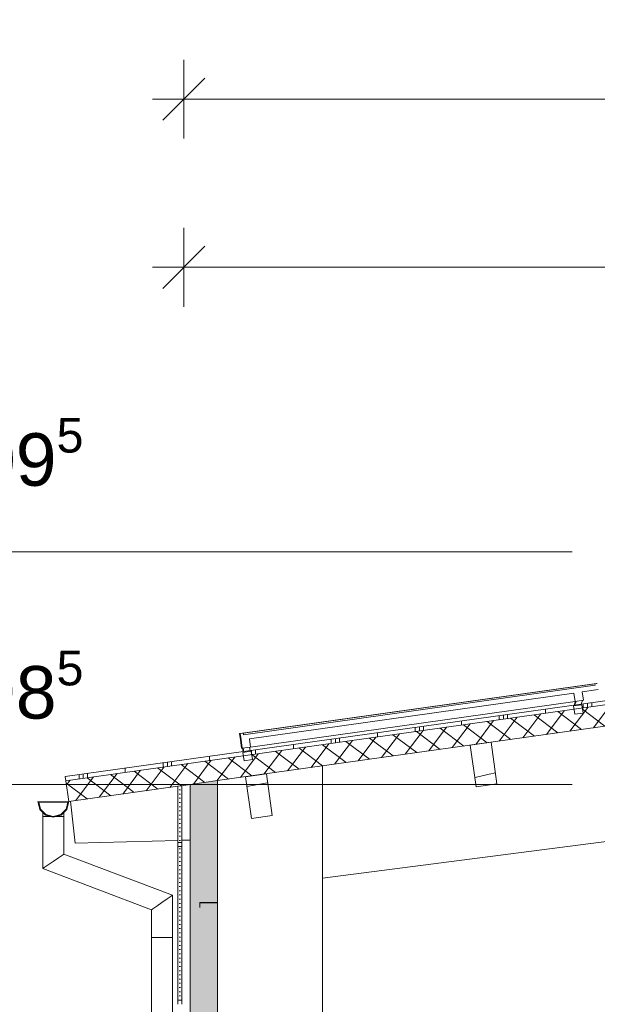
# Model space of a CAD drawing. Header units: metres. Extents: x -69 to 133, y -8 to 26.
# Tile 89 of 103: x 97.65 to 100.4, y 4.94 to 9.62. Entities that reach past the tile are written whole.
import ezdxf

# ---------------------------------------------------------------- set-up
doc = ezdxf.new("R2010")
doc.units = ezdxf.units.M
doc.header["$MEASUREMENT"] = 0
for name, color, linetype in [('10 Fassade', 7, 'Continuous'), ('10 Stütze', 7, 'Continuous'), ('10 Wand außen', 7, 'Continuous'), ('20 Träger', 7, 'Continuous'), ('30 Dachaufbau', 7, 'Continuous'), ('30 Dachentwässerung', 7, 'Continuous'), ('30 Dachkonstruktion massiv', 7, 'Continuous'), ('50 Sanitäreinrichtung', 7, 'Continuous'), ('70 PV-Anlage', 7, 'Continuous'), ('94 Genehmigungsplanung Bemaßung', 7, 'Continuous')]:
    doc.layers.add(name, color=color, linetype=linetype)
doc.styles.add('ERSTELLTER_STIL_2', font='arial.ttf')
doc.dimstyles.new('ERSTELLTER_STIL__1', dxfattribs={"dimtxt": 0.25, "dimasz": 0.19, "dimexe": 0.18, "dimexo": 0.1, "dimgap": 0, "dimtad": 1, "dimzin": 0, "dimdsep": 46, "dimtxsty": 'ERSTELLTER_STIL_2', "dimblk": 'ARROWHEAD_6', "dimblk1": 'ARROWHEAD_6', "dimblk2": 'ARROWHEAD_6', "dimcen": 0.09, "dimclrd": 7, "dimclre": 7, "dimclrt": 7, "dimazin": 0, "dimtfac": 1, "dimtdec": 4, "dimtmove": 0, "dimatfit": 3, "dimfxl": 1, "dimtolj": 1, "dimtzin": 0, "dimarcsym": 0})
doc.dimstyles.new('ERSTELLTER_STIL__2', dxfattribs={"dimtxt": 0.25, "dimasz": 0.19, "dimexe": 0.18, "dimexo": 0.1, "dimgap": 0, "dimtad": 1, "dimtih": 1, "dimtoh": 1, "dimzin": 0, "dimdsep": 46, "dimtxsty": 'ERSTELLTER_STIL_2', "dimblk": 'ARROWHEAD_6', "dimblk1": 'ARROWHEAD_6', "dimblk2": 'ARROWHEAD_6', "dimcen": 0.09, "dimclrd": 7, "dimclre": 7, "dimclrt": 7, "dimazin": 0, "dimtfac": 1, "dimtdec": 4, "dimtmove": 0, "dimatfit": 3, "dimfxl": 1, "dimtolj": 1, "dimtzin": 0, "dimarcsym": 0})
pattern_1 = [(0, (-33214.851021, 0), (0, 0.02), [0, -0.02])]

# ---------------------------------------------------------------- blocks, each defined once
blk = doc.blocks.new('*X61', base_point=(-33214.851, 0))
at = {"layer": '30 Dachkonstruktion massiv', "color": 98, "linetype": 'Continuous', "lineweight": 13, "true_color": 0x000100}
blk.add_line((98.8266, 5.9944), (98.7281, 5.9764), dxfattribs=at)
blk = doc.blocks.new('*X67', base_point=(-33214.851, 0))
at = {"layer": '30 Dachkonstruktion massiv', "color": 98, "linetype": 'Continuous', "lineweight": 13, "true_color": 0x000100}
for p, q in [((99.8347, 6.0239), (99.8127, 6.0191)), ((99.8804, 6.0341), (99.8347, 6.0239)), ((99.9107, 6.0408), (99.8804, 6.0341))]:
    blk.add_line(p, q, dxfattribs=at)
blk = doc.blocks.new('*D76', base_point=(-33214.851, 0))
at = {"layer": '94 Genehmigungsplanung Bemaßung', "color": 7, "linetype": 'Continuous', "lineweight": 13}
for p, q in [((98.4284, 9.0585), (98.4284, 9.4335)), ((114.2584, 9.0585), (114.2584, 9.4335)), ((98.5284, 9.346), (98.3284, 9.146)), ((114.1584, 9.146), (114.3584, 9.346)), ((98.2784, 9.246), (98.4284, 9.246)), ((98.4284, 9.246), (114.2584, 9.246)), ((114.2584, 9.246), (114.4084, 9.246))]:
    blk.add_line(p, q, dxfattribs=at)
at = {"layer": '94 Genehmigungsplanung Bemaßung', "color": 7, "lineweight": 13, "insert": (105.9144, 9.296), "char_height": 0.25, "attachment_point": 7, "style": 'ERSTELLTER_STIL_2'}
blk.add_mtext('\\A1;{\\pql;\\fArial|b0|i0|c0|p0;\\W1.000000;15,83}', dxfattribs=at)
blk = doc.blocks.new('ARROWHEAD_6')
at = {"color": 0, "linetype": 'Continuous', "lineweight": 0}
for p, q in [((-0.5, -0.5), (0.5, 0.5)), ((0, 0), (-1, 0))]:
    blk.add_line(p, q, dxfattribs=at)
blk = doc.blocks.new('*D77', base_point=(-33214.851, 0))
at = {"layer": '94 Genehmigungsplanung Bemaßung', "color": 7, "linetype": 'Continuous', "lineweight": 13}
for p, q in [((96.1454, 7.0931), (96.1454, 7.2431)), ((96.2454, 6.9931), (96.0454, 7.1931)), ((96.3329, 7.0931), (95.9579, 7.0931)), ((96.1454, 5.9856), (96.1454, 7.0931)), ((96.0454, 6.0856), (96.2454, 5.8856)), ((96.3329, 5.9856), (95.9579, 5.9856)), ((96.1454, 5.8356), (96.1454, 5.9856))]:
    blk.add_line(p, q, dxfattribs=at)
at = {"layer": '94 Genehmigungsplanung Bemaßung', "color": 7, "lineweight": 13, "insert": (96.0954, 6.2185), "char_height": 0.25, "attachment_point": 7, "rotation": 90, "style": 'ERSTELLTER_STIL_2'}
blk.add_mtext('\\A1;{\\pql;\\fArial|b0|i0|c0|p0;\\W1.000000;1,11}', dxfattribs=at)
blk = doc.blocks.new('*D78', base_point=(-33214.851, 0))
at = {"layer": '94 Genehmigungsplanung Bemaßung', "color": 7, "linetype": 'Continuous', "lineweight": 13}
for p, q in [((98.4284, 8.2585), (98.4284, 8.6335)), ((106.3384, 8.2585), (106.3384, 8.6335)), ((98.5284, 8.546), (98.3284, 8.346)), ((106.4384, 8.546), (106.2384, 8.346)), ((98.2784, 8.446), (98.4284, 8.446)), ((98.4284, 8.446), (106.3384, 8.446))]:
    blk.add_line(p, q, dxfattribs=at)
at = {"layer": '94 Genehmigungsplanung Bemaßung', "color": 7, "lineweight": 13, "insert": (102.0497, 8.496), "char_height": 0.25, "attachment_point": 7, "style": 'ERSTELLTER_STIL_2'}
blk.add_mtext('\\A1;{\\pql;\\fArial|b0|i0|c0|p0;\\W1.000000;7,91}', dxfattribs=at)

msp = doc.modelspace()

# ---------------------------------------------------------------- hatches: boundary and pattern name
at = {"layer": '10 Fassade', "linetype": 'Continuous', "lineweight": 0, "true_color": 0x000000}
h = msp.add_hatch(dxfattribs=at)
h.set_pattern_fill('Dachstein_0001', color=18, style=0, pattern_type=2)
h.set_pattern_definition(pattern_1)
h.paths.add_polyline_path([(98.4579, 2.63), (98.5884, 2.63), (98.5884, 3.023), (98.5044, 3.023), (98.5044, 3), (98.5034, 3), (98.5034, 3.024), (98.5884, 3.024), (98.5884, 3.623), (98.5044, 3.623), (98.5044, 3.6), (98.5034, 3.6), (98.5034, 3.624), (98.5884, 3.624), (98.5884, 4.223), (98.5044, 4.223), (98.5044, 4.2), (98.5034, 4.2), (98.5034, 4.224), (98.5884, 4.224), (98.5884, 4.823), (98.5044, 4.823), (98.5044, 4.8), (98.5034, 4.8), (98.5034, 4.824), (98.5884, 4.824), (98.5884, 5.423), (98.5044, 5.423), (98.5044, 5.4), (98.5034, 5.4), (98.5034, 5.424), (98.5884, 5.424), (98.5884, 6.004), (98.4579, 5.9856)])
h = msp.add_hatch(dxfattribs=at)
h.set_pattern_fill('Dachstein_0001', color=18, style=0, pattern_type=2)
h.set_pattern_definition(pattern_1)
h.paths.add_polyline_path([(98.4184, 5.71), (98.4184, 5.9801), (98.3984, 5.9773), (98.3984, 5.71)])
h = msp.add_hatch(dxfattribs=at)
h.set_pattern_fill('Dachstein_0001', color=18, style=0, pattern_type=2)
h.set_pattern_definition(pattern_1)
h.paths.add_polyline_path([(98.4184, 4.96), (98.4184, 5.69), (98.3984, 5.69), (98.3984, 4.96)])
at = {"layer": '30 Dachaufbau', "linetype": 'Continuous', "lineweight": 13, "true_color": 0x000100}
h = msp.add_hatch(dxfattribs=at)
h.set_pattern_fill('Metall__Zinkblech_0001', color=98, style=0, pattern_type=2)
h.set_pattern_definition([(90, (-33214.83102, 0), (-0.4, 0), []), (90, (-33214.85102, 0), (-0.4, 0), []), (90, (-33214.87102, 0), (-0.4, 0), []), (90, (-33214.65102, 1), (-0.2, 0), [])])
h.paths.add_polyline_path([(106.3384, 7.2143), (97.8635, 6.0233), (97.8663, 6.0035), (98.7111, 6.1222), (98.7088, 6.1386), (98.7484, 6.1442), (98.7507, 6.1278), (100.285, 6.3434), (100.2827, 6.3598), (100.3223, 6.3654), (100.3247, 6.349), (100.4144, 6.3616), (100.412, 6.378), (100.4517, 6.3836), (100.454, 6.3671), (101.9883, 6.5828), (101.986, 6.5992), (102.0256, 6.6048), (102.0279, 6.5883), (102.1176, 6.6009), (102.1153, 6.6174), (102.1549, 6.623), (102.1572, 6.6065), (103.6916, 6.8221), (103.6893, 6.8386), (103.7289, 6.8442), (103.7312, 6.8277), (106.3384, 7.1941)])
at = {"layer": '30 Dachaufbau', "linetype": 'Continuous', "lineweight": 18}
h = msp.add_hatch(dxfattribs=at)
h.set_pattern_fill('Dämmung__hart_1_0001', color=8, style=0, pattern_type=2)
h.set_pattern_definition([(53, (-33214.85102, 0), (-0.0638908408, 0.04814520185), []), (143, (-33214.85102, 0), (0.04814520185, 0.0638908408), [])])
h.paths.add_polyline_path([(98.7111, 6.1222), (97.8663, 6.0035), (97.8802, 5.9044), (106.3384, 7.0931), (106.3384, 7.1941), (103.7312, 6.8277), (103.7344, 6.8046), (103.6948, 6.799), (103.6916, 6.8221), (102.1572, 6.6065), (102.1605, 6.5833), (102.1209, 6.5778), (102.1176, 6.6009), (102.0279, 6.5883), (102.0312, 6.5652), (101.9916, 6.5596), (101.9883, 6.5828), (100.454, 6.3671), (100.4572, 6.344), (100.4176, 6.3384), (100.4144, 6.3616), (100.3247, 6.349), (100.3279, 6.3258), (100.2883, 6.3202), (100.285, 6.3434), (98.7507, 6.1278), (98.754, 6.1046), (98.7143, 6.099)])

# ---------------------------------------------------------------- linework, layer by layer
at = {"layer": '10 Fassade', "color": 7, "linetype": 'Continuous', "lineweight": 13}
for p, q in [((98.5884, 6.004), (98.5884, 5.424)), ((98.3984, 5.9773), (98.3984, 5.71)), ((98.4184, 5.9801), (98.4184, 5.71)), ((98.4579, 5.9856), (98.4579, 2.63)), ((98.4184, 5.71), (98.3984, 5.71)), ((98.3984, 5.69), (98.3984, 4.96)), ((98.4184, 5.69), (98.3984, 5.69)), ((98.4184, 5.69), (98.4184, 5.71)), ((98.4184, 5.69), (98.4184, 4.96)), ((98.5034, 5.424), (98.5034, 5.4)), ((98.5884, 5.424), (98.5034, 5.424)), ((98.5044, 5.4), (98.5034, 5.4)), ((98.5044, 5.423), (98.5044, 5.4)), ((98.5884, 5.423), (98.5044, 5.423)), ((98.5884, 5.423), (98.5884, 4.824)), ((98.4184, 4.96), (98.3984, 4.96)), ((98.4184, 4.94), (98.4184, 4.96))]:
    msp.add_line(p, q, dxfattribs=at)
at = {"layer": '10 Stütze', "color": 7, "linetype": 'Continuous', "lineweight": 13}
for p, q in [((99.0884, 3.1), (99.0884, 6.0742)), ((98.5884, 5.423), (98.5884, 5.424))]:
    msp.add_line(p, q, dxfattribs=at)
at = {"layer": '10 Wand außen', "color": 7, "linetype": 'Continuous', "lineweight": 13}
for p, q in [((96.3976, 7.0931), (100.2756, 7.0931)), ((96.3976, 5.9856), (100.2756, 5.9856))]:
    msp.add_line(p, q, dxfattribs=at)
at = {"layer": '20 Träger', "color": 7, "linetype": 'Continuous', "lineweight": 18}
for p, q in [((99.0884, 5.5396), (106.3384, 6.4774)), ((97.8884, 5.9056), (97.9107, 5.7062)), ((97.9107, 5.7062), (98.3984, 5.7197)), ((98.4184, 5.7203), (98.4579, 5.7214))]:
    msp.add_line(p, q, dxfattribs=at)
at = {"layer": '30 Dachaufbau', "color": 7, "linetype": 'Continuous', "lineweight": 13}
for p, q in [((106.3384, 7.2143), (97.8635, 6.0233)), ((106.3384, 7.1941), (97.8663, 6.0035)), ((106.3384, 7.0931), (98.5884, 6.004)), ((98.5884, 6.004), (98.4579, 5.9856)), ((98.3984, 5.9773), (97.8802, 5.9044)), ((98.4184, 5.9801), (98.3984, 5.9773)), ((98.4579, 5.9856), (98.4184, 5.9801))]:
    msp.add_line(p, q, dxfattribs=at)
at = {"layer": '30 Dachaufbau', "color": 7, "linetype": 'Continuous', "lineweight": 13, "flags": 128}
msp.add_lwpolyline([(97.8635, 6.0233), (97.8663, 6.0035), (97.8802, 5.9044)], dxfattribs=at)
at = {"layer": '30 Dachentwässerung', "color": 7, "linetype": 'Continuous', "lineweight": 13}
for p, q in [((97.7421, 5.8674), (97.7322, 5.9044)), ((97.7423, 5.8684), (97.7324, 5.9054)), ((97.7367, 5.9024), (97.7362, 5.9024)), ((97.7362, 5.9024), (97.7456, 5.8674)), ((97.7364, 5.9034), (97.7367, 5.9024)), ((97.8064, 5.9034), (97.7364, 5.9034)), ((97.7367, 5.9024), (97.7458, 5.8684)), ((97.8062, 5.9024), (97.7367, 5.9024)), ((97.8762, 5.9024), (97.8062, 5.9024)), ((97.8764, 5.9034), (97.8064, 5.9034)), ((97.8668, 5.8674), (97.8762, 5.9024)), ((97.8802, 5.9044), (97.8703, 5.8674)), ((97.8762, 5.9024), (97.8764, 5.9034)), ((97.7692, 5.8403), (97.7421, 5.8674)), ((97.7564, 5.8543), (97.7423, 5.8684)), ((97.7456, 5.8674), (97.7712, 5.8418)), ((97.7458, 5.8684), (97.7714, 5.8428)), ((97.7564, 5.8566), (97.7564, 5.8334)), ((97.8412, 5.8418), (97.8668, 5.8674)), ((97.8414, 5.8428), (97.8671, 5.8684)), ((97.8703, 5.8674), (97.8432, 5.8403)), ((97.8705, 5.8684), (97.8564, 5.8543)), ((97.8564, 5.8571), (97.8564, 5.8334)), ((97.7629, 5.8334), (97.7562, 5.8334)), ((97.7562, 5.8334), (97.7562, 5.5855)), ((97.7631, 5.8334), (97.7629, 5.8334)), ((97.7812, 5.8334), (97.7631, 5.8334)), ((97.8062, 5.8304), (97.7692, 5.8403)), ((97.7712, 5.8418), (97.8062, 5.8324)), ((97.7714, 5.8428), (97.8064, 5.8334)), ((97.7814, 5.8334), (97.7812, 5.8334)), ((97.8027, 5.8334), (97.7814, 5.8334)), ((97.8062, 5.8324), (97.8412, 5.8418)), ((97.8432, 5.8403), (97.8062, 5.8304)), ((97.8064, 5.8334), (97.8414, 5.8428)), ((97.8097, 5.8334), (97.8312, 5.8334)), ((97.8312, 5.8334), (97.8097, 5.8334)), ((97.8312, 5.8334), (97.8314, 5.8334)), ((97.8314, 5.8334), (97.8495, 5.8334)), ((97.8495, 5.8334), (97.8314, 5.8334)), ((97.8495, 5.8334), (97.8497, 5.8334)), ((97.8497, 5.8334), (97.8564, 5.8334)), ((97.8562, 5.8334), (97.8562, 5.6546)), ((97.8312, 5.6374), (97.8062, 5.6201)), ((97.8495, 5.65), (97.8312, 5.6374)), ((97.8562, 5.6546), (97.8495, 5.65)), ((97.8562, 5.6546), (98.3737, 5.4588)), ((97.7629, 5.5902), (97.7562, 5.5855)), ((97.7562, 5.5855), (98.2737, 5.3897)), ((97.7812, 5.6028), (97.7629, 5.5902)), ((97.8062, 5.6201), (97.7812, 5.6028)), ((98.3487, 5.4415), (98.3237, 5.4242)), ((98.367, 5.4542), (98.3487, 5.4415)), ((98.3737, 5.4588), (98.367, 5.4542)), ((98.3737, 5.4588), (98.3737, 5.2585)), ((98.2804, 5.3943), (98.2737, 5.3897)), ((98.2737, 5.3897), (98.2737, 5.2585)), ((98.2987, 5.407), (98.2804, 5.3943)), ((98.3237, 5.4242), (98.2987, 5.407)), ((98.2737, 5.2585), (98.2737, 3.73)), ((98.2804, 5.2585), (98.2737, 5.2585)), ((98.2987, 5.2585), (98.2804, 5.2585)), ((98.3237, 5.2585), (98.2987, 5.2585)), ((98.3487, 5.2585), (98.3237, 5.2585)), ((98.367, 5.2585), (98.3487, 5.2585)), ((98.3737, 5.2585), (98.367, 5.2585)), ((98.3737, 5.2585), (98.3737, 3.73))]:
    msp.add_line(p, q, dxfattribs=at)
at = {"layer": '30 Dachkonstruktion massiv', "color": 7, "linetype": 'Continuous', "lineweight": 13}
for p, q in [((99.8901, 6.1868), (99.7911, 6.1729)), ((99.8901, 6.1868), (99.918, 5.9888)), ((99.7911, 6.1729), (99.8189, 5.9748)), ((98.8206, 6.0365), (98.7216, 6.0226)), ((98.7216, 6.0226), (98.7495, 5.8245)), ((98.8206, 6.0365), (98.8485, 5.8385)), ((99.918, 5.9888), (99.8189, 5.9748)), ((98.8485, 5.8385), (98.7495, 5.8245))]:
    msp.add_line(p, q, dxfattribs=at)
at = {"layer": '50 Sanitäreinrichtung', "color": 251, "linetype": 'Continuous', "lineweight": 18, "true_color": 0x5f5f5f}
for p, q in [((98.3984, 5.69), (98.3984, 5.71)), ((98.5834, 5.423), (98.5834, 5.424)), ((98.3984, 4.94), (98.3984, 4.96))]:
    msp.add_line(p, q, dxfattribs=at)
at = {"layer": '70 PV-Anlage', "color": 7, "linetype": 'Continuous', "lineweight": 13}
for p, q in [((98.7076, 6.2298), (100.3812, 6.4651)), ((98.7077, 6.2298), (100.3813, 6.4651)), ((98.7079, 6.2298), (100.3814, 6.4651)), ((98.708, 6.2298), (100.3815, 6.4651)), ((98.7081, 6.2298), (100.3816, 6.4651)), ((98.7082, 6.2298), (100.3817, 6.4651)), ((98.7083, 6.2298), (100.3818, 6.4651)), ((98.7084, 6.2298), (100.3819, 6.4651)), ((98.7085, 6.2298), (100.3821, 6.4651)), ((98.7086, 6.2298), (100.3822, 6.4651)), ((98.7087, 6.2298), (100.3823, 6.4651)), ((98.7088, 6.2298), (100.3824, 6.4651)), ((98.7089, 6.2298), (100.3825, 6.4651)), ((98.709, 6.2298), (100.3826, 6.4651)), ((98.7091, 6.2298), (100.3827, 6.4651)), ((98.7093, 6.2298), (100.3828, 6.4651)), ((98.7094, 6.2298), (100.3829, 6.4651)), ((98.7095, 6.2298), (100.383, 6.4651)), ((98.7096, 6.2298), (100.3831, 6.4651)), ((98.7097, 6.2298), (100.3832, 6.4651)), ((98.7098, 6.2298), (100.3833, 6.4651)), ((98.7099, 6.2298), (100.3835, 6.4651)), ((98.71, 6.2298), (100.3836, 6.4651)), ((98.7101, 6.2298), (100.3837, 6.4651)), ((98.7102, 6.2298), (100.3838, 6.4651)), ((98.7103, 6.2298), (100.3839, 6.4651)), ((98.7104, 6.2298), (100.384, 6.4651)), ((98.7106, 6.2298), (100.3841, 6.4651)), ((98.7107, 6.2298), (100.3842, 6.4651)), ((98.7108, 6.2298), (100.3843, 6.4651)), ((98.7109, 6.2298), (100.3844, 6.4651)), ((98.711, 6.2298), (100.3845, 6.4651)), ((98.7111, 6.2298), (100.3846, 6.4651)), ((100.3926, 6.4667), (100.3812, 6.4651)), ((100.3812, 6.4651), (100.3813, 6.4651)), ((100.3927, 6.4667), (100.3813, 6.4651)), ((100.3813, 6.4651), (100.3814, 6.4651)), ((100.3928, 6.4667), (100.3814, 6.4651)), ((100.3814, 6.4651), (100.3815, 6.4651)), ((100.3929, 6.4667), (100.3815, 6.4651)), ((100.3815, 6.4651), (100.3816, 6.4651)), ((100.393, 6.4667), (100.3816, 6.4651)), ((100.3816, 6.4651), (100.3817, 6.4651)), ((100.3931, 6.4667), (100.3817, 6.4651)), ((100.3817, 6.4651), (100.3818, 6.4651)), ((100.3932, 6.4667), (100.3818, 6.4651)), ((100.3818, 6.4651), (100.3819, 6.4651)), ((100.3933, 6.4667), (100.3819, 6.4651)), ((100.3819, 6.4651), (100.382, 6.4651)), ((100.3934, 6.4667), (100.3821, 6.4651)), ((100.3821, 6.4651), (100.3822, 6.4651)), ((100.3935, 6.4667), (100.3822, 6.4651)), ((100.3822, 6.4651), (100.3823, 6.4651)), ((100.3937, 6.4667), (100.3823, 6.4651)), ((100.3823, 6.4651), (100.3824, 6.4651)), ((100.3938, 6.4667), (100.3824, 6.4651)), ((100.3824, 6.4651), (100.3825, 6.4651)), ((100.3939, 6.4667), (100.3825, 6.4651)), ((100.3825, 6.4651), (100.3826, 6.4651)), ((100.394, 6.4667), (100.3826, 6.4651)), ((100.3826, 6.4651), (100.3827, 6.4651)), ((100.3941, 6.4667), (100.3827, 6.4651)), ((100.3827, 6.4651), (100.3828, 6.4651)), ((100.3942, 6.4667), (100.3828, 6.4651)), ((100.3828, 6.4651), (100.3829, 6.4651)), ((100.3943, 6.4667), (100.3829, 6.4651)), ((100.3829, 6.4651), (100.383, 6.4651)), ((100.3944, 6.4667), (100.383, 6.4651)), ((100.383, 6.4651), (100.3831, 6.4651)), ((100.3945, 6.4667), (100.3831, 6.4651)), ((100.3831, 6.4651), (100.3832, 6.4651)), ((100.3946, 6.4667), (100.3832, 6.4651)), ((100.3832, 6.4651), (100.3833, 6.4651)), ((100.3947, 6.4667), (100.3833, 6.4651)), ((100.3833, 6.4651), (100.3835, 6.4651)), ((100.3948, 6.4667), (100.3835, 6.4651)), ((100.3835, 6.4651), (100.3836, 6.4651)), ((100.3949, 6.4667), (100.3836, 6.4651)), ((100.3836, 6.4651), (100.3837, 6.4651)), ((100.3951, 6.4667), (100.3837, 6.4651)), ((100.3837, 6.4651), (100.3838, 6.4651)), ((100.3952, 6.4667), (100.3838, 6.4651)), ((100.3838, 6.4651), (100.3839, 6.4651)), ((100.3953, 6.4667), (100.3839, 6.4651)), ((100.3839, 6.4651), (100.384, 6.4651)), ((100.3954, 6.4667), (100.384, 6.4651)), ((100.384, 6.4651), (100.3841, 6.4651)), ((100.3955, 6.4667), (100.3841, 6.4651)), ((100.3841, 6.4651), (100.3842, 6.4651)), ((100.3956, 6.4667), (100.3842, 6.4651)), ((100.3842, 6.4651), (100.3843, 6.4651)), ((100.3957, 6.4667), (100.3843, 6.4651)), ((100.3843, 6.4651), (100.3844, 6.4651)), ((100.3958, 6.4667), (100.3844, 6.4651)), ((100.3844, 6.4651), (100.3845, 6.4651)), ((100.3959, 6.4667), (100.3845, 6.4651)), ((100.3845, 6.4651), (100.3846, 6.4651)), ((100.3857, 6.4576), (100.3846, 6.4651)), ((100.396, 6.4667), (100.3847, 6.4651)), ((100.3847, 6.4651), (100.3857, 6.4576)), ((100.3927, 6.4667), (100.3926, 6.4667)), ((100.3928, 6.4667), (100.3927, 6.4667)), ((100.3929, 6.4667), (100.3928, 6.4667)), ((100.393, 6.4667), (100.3929, 6.4667)), ((100.3931, 6.4667), (100.393, 6.4667)), ((100.3932, 6.4667), (100.3931, 6.4667)), ((100.3933, 6.4667), (100.3932, 6.4667)), ((100.3934, 6.4667), (100.3933, 6.4667)), ((100.3935, 6.4667), (100.3934, 6.4667)), ((100.3937, 6.4667), (100.3935, 6.4667)), ((100.3938, 6.4667), (100.3937, 6.4667)), ((100.3939, 6.4667), (100.3938, 6.4667)), ((100.394, 6.4667), (100.3939, 6.4667)), ((100.3941, 6.4667), (100.394, 6.4667)), ((100.3942, 6.4667), (100.3941, 6.4667)), ((100.3943, 6.4667), (100.3942, 6.4667)), ((100.3944, 6.4667), (100.3943, 6.4667)), ((100.3945, 6.4667), (100.3944, 6.4667)), ((100.3946, 6.4667), (100.3945, 6.4667)), ((100.3947, 6.4667), (100.3946, 6.4667)), ((100.3948, 6.4667), (100.3947, 6.4667)), ((100.3949, 6.4667), (100.3948, 6.4667)), ((100.3951, 6.4667), (100.3949, 6.4667)), ((100.3952, 6.4667), (100.3951, 6.4667)), ((100.3953, 6.4667), (100.3952, 6.4667)), ((100.3954, 6.4667), (100.3953, 6.4667)), ((100.3955, 6.4667), (100.3954, 6.4667)), ((100.3956, 6.4667), (100.3955, 6.4667)), ((100.3957, 6.4667), (100.3956, 6.4667)), ((100.3958, 6.4667), (100.3957, 6.4667)), ((100.3959, 6.4667), (100.3958, 6.4667)), ((100.396, 6.4667), (100.3959, 6.4667)), ((100.3857, 6.4576), (98.7122, 6.2224)), ((100.2849, 6.4207), (98.74, 6.2036)), ((100.2891, 6.3905), (100.2848, 6.4207)), ((100.2849, 6.4207), (100.2904, 6.3811)), ((100.3245, 6.4263), (100.33, 6.3867)), ((98.7456, 6.164), (100.2904, 6.3811)), ((100.2915, 6.3813), (100.2851, 6.3636)), ((100.2916, 6.3813), (100.2852, 6.3636)), ((100.2917, 6.3813), (100.2853, 6.3636)), ((100.2918, 6.3813), (100.2854, 6.3636)), ((100.2919, 6.3813), (100.2856, 6.3637)), ((100.2921, 6.3813), (100.2857, 6.3637)), ((100.2922, 6.3814), (100.2858, 6.3637)), ((100.2923, 6.3814), (100.2859, 6.3637)), ((100.2924, 6.3814), (100.286, 6.3637)), ((100.2925, 6.3814), (100.2861, 6.3637)), ((100.2926, 6.3814), (100.2862, 6.3638)), ((100.2927, 6.3814), (100.2864, 6.3638)), ((100.2929, 6.3815), (100.2865, 6.3638)), ((100.293, 6.3815), (100.2866, 6.3638)), ((100.2931, 6.3815), (100.2867, 6.3638)), ((100.2932, 6.3815), (100.2868, 6.3638)), ((100.2933, 6.3815), (100.2869, 6.3639)), ((100.2934, 6.3815), (100.287, 6.3639)), ((100.2935, 6.3816), (100.2871, 6.3639)), ((100.2937, 6.3816), (100.2873, 6.3639)), ((100.2938, 6.3816), (100.2874, 6.3639)), ((100.2939, 6.3816), (100.2875, 6.3639)), ((100.294, 6.3816), (100.2876, 6.3639)), ((100.2941, 6.3816), (100.2877, 6.364)), ((100.2942, 6.3817), (100.2878, 6.364)), ((100.2943, 6.3817), (100.2879, 6.364)), ((100.2944, 6.3817), (100.2881, 6.364)), ((100.2946, 6.3817), (100.2882, 6.364)), ((100.2947, 6.3817), (100.2883, 6.364)), ((100.2948, 6.3817), (100.2884, 6.3641)), ((100.2949, 6.3817), (100.2885, 6.3641)), ((100.295, 6.3818), (100.2886, 6.3641)), ((100.2951, 6.3818), (100.2887, 6.3641)), ((100.2904, 6.3811), (100.2891, 6.3905)), ((100.33, 6.3867), (100.2904, 6.3811)), ((100.3189, 6.3683), (100.3253, 6.386)), ((100.3223, 6.3654), (100.2827, 6.3598)), ((100.2827, 6.3598), (100.2883, 6.3202)), ((100.2851, 6.3636), (100.2851, 6.3636)), ((100.2852, 6.3636), (100.2852, 6.3636)), ((100.2852, 6.3636), (100.2852, 6.3636)), ((100.2852, 6.3636), (100.2852, 6.3636)), ((100.2853, 6.3636), (100.2853, 6.3636)), ((100.2853, 6.3636), (100.2853, 6.3636)), ((100.2853, 6.3636), (100.2853, 6.3636)), ((100.2854, 6.3636), (100.2854, 6.3636)), ((100.2854, 6.3636), (100.2854, 6.3636)), ((100.2854, 6.3636), (100.2854, 6.3636)), ((100.2855, 6.3637), (100.2855, 6.3637)), ((100.2856, 6.3637), (100.2856, 6.3637)), ((100.2856, 6.3637), (100.2856, 6.3637)), ((100.2857, 6.3637), (100.2857, 6.3637)), ((100.2857, 6.3637), (100.2857, 6.3637)), ((100.2857, 6.3637), (100.2857, 6.3637)), ((100.2858, 6.3637), (100.2858, 6.3637)), ((100.2858, 6.3637), (100.2858, 6.3637)), ((100.2858, 6.3637), (100.2858, 6.3637)), ((100.2859, 6.3637), (100.2859, 6.3637)), ((100.2859, 6.3637), (100.2859, 6.3637)), ((100.2859, 6.3637), (100.2859, 6.3637)), ((100.286, 6.3637), (100.286, 6.3637)), ((100.286, 6.3637), (100.286, 6.3637)), ((100.286, 6.3637), (100.286, 6.3637)), ((100.2861, 6.3637), (100.2861, 6.3637)), ((100.2861, 6.3637), (100.2861, 6.3637)), ((100.2861, 6.3637), (100.2861, 6.3637)), ((100.2862, 6.3638), (100.2862, 6.3638)), ((100.2862, 6.3638), (100.2862, 6.3638)), ((100.2862, 6.3638), (100.2862, 6.3638)), ((100.2863, 6.3638), (100.2863, 6.3638)), ((100.2863, 6.3638), (100.2863, 6.3638)), ((100.2863, 6.3638), (100.2863, 6.3638)), ((100.2865, 6.3638), (100.2865, 6.3638)), ((100.2865, 6.3638), (100.2865, 6.3638)), ((100.2865, 6.3638), (100.2865, 6.3638)), ((100.2866, 6.3638), (100.2866, 6.3638)), ((100.2866, 6.3638), (100.2866, 6.3638)), ((100.2866, 6.3638), (100.2866, 6.3638)), ((100.2867, 6.3638), (100.2867, 6.3638)), ((100.2867, 6.3638), (100.2867, 6.3638)), ((100.2867, 6.3638), (100.2867, 6.3638)), ((100.2868, 6.3638), (100.2868, 6.3638)), ((100.2868, 6.3638), (100.2868, 6.3638)), ((100.2868, 6.3638), (100.2868, 6.3638)), ((100.2869, 6.3639), (100.2869, 6.3639)), ((100.2869, 6.3639), (100.2869, 6.3639)), ((100.2869, 6.3639), (100.2869, 6.3639)), ((100.287, 6.3639), (100.287, 6.3639)), ((100.287, 6.3639), (100.287, 6.3639)), ((100.287, 6.3639), (100.287, 6.3639)), ((100.2871, 6.3639), (100.2871, 6.3639)), ((100.2871, 6.3639), (100.2871, 6.3639)), ((100.2871, 6.3639), (100.2871, 6.3639)), ((100.2873, 6.3639), (100.2873, 6.3639)), ((100.2873, 6.3639), (100.2873, 6.3639)), ((100.2873, 6.3639), (100.2873, 6.3639)), ((100.2874, 6.3639), (100.2874, 6.3639)), ((100.2874, 6.3639), (100.2874, 6.3639)), ((100.2874, 6.3639), (100.2874, 6.3639)), ((100.2875, 6.3639), (100.2875, 6.3639)), ((100.2875, 6.3639), (100.2875, 6.3639)), ((100.2875, 6.3639), (100.2875, 6.3639)), ((100.2876, 6.3639), (100.2876, 6.3639)), ((100.2876, 6.3639), (100.2876, 6.3639)), ((100.2876, 6.3639), (100.2876, 6.3639)), ((100.2877, 6.364), (100.2877, 6.364)), ((100.2877, 6.364), (100.2877, 6.364)), ((100.2877, 6.364), (100.2877, 6.364)), ((100.2878, 6.364), (100.2878, 6.364)), ((100.2878, 6.364), (100.2878, 6.364)), ((100.2878, 6.364), (100.2878, 6.364)), ((100.2879, 6.364), (100.2879, 6.364)), ((100.2879, 6.364), (100.2879, 6.364)), ((100.2879, 6.364), (100.2879, 6.364)), ((100.2881, 6.364), (100.2881, 6.364)), ((100.2881, 6.364), (100.2881, 6.364)), ((100.2881, 6.364), (100.2881, 6.364)), ((100.2882, 6.364), (100.2882, 6.364)), ((100.2882, 6.364), (100.2882, 6.364)), ((100.2882, 6.364), (100.2882, 6.364)), ((100.2883, 6.364), (100.2883, 6.364)), ((100.2883, 6.364), (100.2883, 6.364)), ((100.2883, 6.364), (100.2883, 6.364)), ((100.3279, 6.3258), (100.2883, 6.3202)), ((100.2884, 6.3641), (100.2884, 6.3641)), ((100.2884, 6.3641), (100.2884, 6.3641)), ((100.2884, 6.3641), (100.2884, 6.3641)), ((100.2885, 6.3641), (100.2885, 6.3641)), ((100.2885, 6.3641), (100.2885, 6.3641)), ((100.2885, 6.3641), (100.2885, 6.3641)), ((100.2886, 6.3641), (100.2886, 6.3641)), ((100.2886, 6.3641), (100.2886, 6.3641)), ((100.2886, 6.3641), (100.2886, 6.3641)), ((100.2887, 6.3641), (100.2887, 6.3641)), ((100.2887, 6.3641), (100.2887, 6.3641)), ((100.2887, 6.3641), (100.2887, 6.3641)), ((100.3223, 6.3654), (100.3279, 6.3258)), ((98.7076, 6.2298), (98.6928, 6.2278)), ((98.7077, 6.2298), (98.6929, 6.2278)), ((98.7079, 6.2298), (98.693, 6.2278)), ((98.708, 6.2298), (98.6931, 6.2278)), ((98.7081, 6.2298), (98.6932, 6.2278)), ((98.7082, 6.2298), (98.6933, 6.2278)), ((98.7083, 6.2298), (98.6934, 6.2278)), ((98.7084, 6.2298), (98.6935, 6.2278)), ((98.7085, 6.2298), (98.6936, 6.2278)), ((98.7086, 6.2298), (98.6938, 6.2278)), ((98.7087, 6.2298), (98.6939, 6.2278)), ((98.7088, 6.2298), (98.694, 6.2278)), ((98.7089, 6.2298), (98.6941, 6.2278)), ((98.709, 6.2298), (98.6942, 6.2278)), ((98.7091, 6.2298), (98.6943, 6.2278)), ((98.7093, 6.2298), (98.6944, 6.2278)), ((98.7094, 6.2298), (98.6945, 6.2278)), ((98.7095, 6.2298), (98.6946, 6.2278)), ((98.7096, 6.2298), (98.6947, 6.2278)), ((98.7097, 6.2298), (98.6948, 6.2278)), ((98.7098, 6.2298), (98.6949, 6.2278)), ((98.7099, 6.2298), (98.695, 6.2278)), ((98.71, 6.2298), (98.6952, 6.2278)), ((98.7101, 6.2298), (98.6953, 6.2278)), ((98.7102, 6.2298), (98.6954, 6.2278)), ((98.7103, 6.2298), (98.6955, 6.2278)), ((98.7104, 6.2298), (98.6956, 6.2278)), ((98.7106, 6.2298), (98.6957, 6.2278)), ((98.7107, 6.2298), (98.6958, 6.2278)), ((98.7108, 6.2298), (98.6959, 6.2278)), ((98.7109, 6.2298), (98.696, 6.2278)), ((98.711, 6.2298), (98.6961, 6.2278)), ((98.7111, 6.2298), (98.6963, 6.2278)), ((98.7077, 6.2298), (98.7076, 6.2298)), ((98.7078, 6.2298), (98.7077, 6.2298)), ((98.708, 6.2298), (98.7079, 6.2298)), ((98.7081, 6.2298), (98.708, 6.2298)), ((98.7082, 6.2298), (98.7081, 6.2298)), ((98.7083, 6.2298), (98.7082, 6.2298)), ((98.7084, 6.2298), (98.7083, 6.2298)), ((98.7085, 6.2298), (98.7084, 6.2298)), ((98.7086, 6.2298), (98.7085, 6.2298)), ((98.7087, 6.2298), (98.7086, 6.2298)), ((98.7088, 6.2298), (98.7087, 6.2298)), ((98.7089, 6.2298), (98.7088, 6.2298)), ((98.709, 6.2298), (98.7089, 6.2298)), ((98.7091, 6.2298), (98.709, 6.2298)), ((98.7093, 6.2298), (98.7091, 6.2298)), ((98.7094, 6.2298), (98.7093, 6.2298)), ((98.7095, 6.2298), (98.7094, 6.2298)), ((98.7096, 6.2298), (98.7095, 6.2298)), ((98.7097, 6.2298), (98.7096, 6.2298)), ((98.7098, 6.2298), (98.7097, 6.2298)), ((98.7099, 6.2298), (98.7098, 6.2298)), ((98.71, 6.2298), (98.7099, 6.2298)), ((98.7101, 6.2298), (98.71, 6.2298)), ((98.7102, 6.2298), (98.7101, 6.2298)), ((98.7103, 6.2298), (98.7102, 6.2298)), ((98.7104, 6.2298), (98.7103, 6.2298)), ((98.7105, 6.2298), (98.7104, 6.2298)), ((98.7107, 6.2298), (98.7106, 6.2298)), ((98.7108, 6.2298), (98.7107, 6.2298)), ((98.7109, 6.2298), (98.7108, 6.2298)), ((98.711, 6.2298), (98.7109, 6.2298)), ((98.7111, 6.2298), (98.711, 6.2298)), ((98.7111, 6.2298), (98.7122, 6.2224)), ((98.6928, 6.2278), (98.6929, 6.2278)), ((98.697, 6.1981), (98.6928, 6.2278)), ((98.6929, 6.2278), (98.693, 6.2278)), ((98.6971, 6.1981), (98.6929, 6.2278)), ((98.693, 6.2278), (98.6931, 6.2278)), ((98.6972, 6.1981), (98.693, 6.2278)), ((98.6931, 6.2278), (98.6932, 6.2278)), ((98.6973, 6.1981), (98.6931, 6.2278)), ((98.6932, 6.2278), (98.6933, 6.2278)), ((98.6974, 6.1981), (98.6932, 6.2278)), ((98.6933, 6.2278), (98.6934, 6.2278)), ((98.6975, 6.1981), (98.6933, 6.2278)), ((98.6934, 6.2278), (98.6935, 6.2278)), ((98.6976, 6.1981), (98.6934, 6.2278)), ((98.6935, 6.2278), (98.6936, 6.2278)), ((98.6977, 6.1981), (98.6935, 6.2278)), ((98.6936, 6.2278), (98.6938, 6.2278)), ((98.6978, 6.1981), (98.6936, 6.2278)), ((98.6938, 6.2278), (98.6939, 6.2278)), ((98.6979, 6.1981), (98.6938, 6.2278)), ((98.6939, 6.2278), (98.694, 6.2278)), ((98.698, 6.1981), (98.6939, 6.2278)), ((98.694, 6.2278), (98.6941, 6.2278)), ((98.6981, 6.1981), (98.694, 6.2278)), ((98.6941, 6.2278), (98.6942, 6.2278)), ((98.6983, 6.1981), (98.6941, 6.2278)), ((98.6942, 6.2278), (98.6943, 6.2278)), ((98.6984, 6.1981), (98.6942, 6.2278)), ((98.6943, 6.2278), (98.6944, 6.2278)), ((98.6985, 6.1981), (98.6943, 6.2278)), ((98.6944, 6.2278), (98.6945, 6.2278)), ((98.6986, 6.1981), (98.6944, 6.2278)), ((98.6945, 6.2278), (98.6946, 6.2278)), ((98.6987, 6.1981), (98.6945, 6.2278)), ((98.6946, 6.2278), (98.6947, 6.2278)), ((98.6988, 6.1981), (98.6946, 6.2278)), ((98.6947, 6.2278), (98.6948, 6.2278)), ((98.6989, 6.1981), (98.6947, 6.2278)), ((98.6948, 6.2278), (98.6949, 6.2278)), ((98.699, 6.1981), (98.6948, 6.2278)), ((98.6949, 6.2278), (98.695, 6.2278)), ((98.6991, 6.1981), (98.6949, 6.2278)), ((98.695, 6.2278), (98.6952, 6.2278)), ((98.6992, 6.1981), (98.695, 6.2278)), ((98.6952, 6.2278), (98.6953, 6.2278)), ((98.6993, 6.1981), (98.6952, 6.2278)), ((98.6953, 6.2278), (98.6954, 6.2278)), ((98.6994, 6.1981), (98.6953, 6.2278)), ((98.6954, 6.2278), (98.6955, 6.2278)), ((98.6995, 6.1981), (98.6954, 6.2278)), ((98.6955, 6.2278), (98.6956, 6.2278)), ((98.6997, 6.1981), (98.6955, 6.2278)), ((98.6956, 6.2278), (98.6957, 6.2278)), ((98.6998, 6.1981), (98.6956, 6.2278)), ((98.6957, 6.2278), (98.6958, 6.2278)), ((98.6999, 6.1981), (98.6957, 6.2278)), ((98.6958, 6.2278), (98.6959, 6.2278)), ((98.7, 6.1981), (98.6958, 6.2278)), ((98.6959, 6.2278), (98.696, 6.2278)), ((98.7001, 6.1981), (98.6959, 6.2278)), ((98.696, 6.2278), (98.6961, 6.2278)), ((98.7002, 6.1981), (98.696, 6.2278)), ((98.6961, 6.2278), (98.6962, 6.2278)), ((98.7003, 6.1981), (98.6961, 6.2278)), ((98.6963, 6.2278), (98.6962, 6.2278)), ((98.7004, 6.1981), (98.6962, 6.2278)), ((98.697, 6.1981), (98.6971, 6.1981)), ((98.7025, 6.1584), (98.697, 6.1981)), ((98.6971, 6.1981), (98.6972, 6.1981)), ((98.7026, 6.1584), (98.6971, 6.1981)), ((98.6972, 6.1981), (98.6973, 6.1981)), ((98.7027, 6.1584), (98.6972, 6.1981)), ((98.6973, 6.1981), (98.6974, 6.1981)), ((98.7028, 6.1584), (98.6973, 6.1981)), ((98.6974, 6.1981), (98.6975, 6.1981)), ((98.703, 6.1584), (98.6974, 6.1981)), ((98.6975, 6.1981), (98.6976, 6.1981)), ((98.7031, 6.1584), (98.6975, 6.1981)), ((98.6976, 6.1981), (98.6977, 6.1981)), ((98.7032, 6.1584), (98.6976, 6.1981)), ((98.6977, 6.1981), (98.6978, 6.1981)), ((98.7033, 6.1584), (98.6977, 6.1981)), ((98.6978, 6.1981), (98.6979, 6.1981)), ((98.7034, 6.1584), (98.6978, 6.1981)), ((98.6979, 6.1981), (98.698, 6.1981)), ((98.7035, 6.1584), (98.6979, 6.1981)), ((98.698, 6.1981), (98.6981, 6.1981)), ((98.7036, 6.1584), (98.698, 6.1981)), ((98.6981, 6.1981), (98.6983, 6.1981)), ((98.7037, 6.1584), (98.6981, 6.1981)), ((98.6983, 6.1981), (98.6984, 6.1981)), ((98.7038, 6.1584), (98.6983, 6.1981)), ((98.6984, 6.1981), (98.6985, 6.1981)), ((98.7039, 6.1584), (98.6984, 6.1981)), ((98.6985, 6.1981), (98.6986, 6.1981)), ((98.704, 6.1584), (98.6985, 6.1981)), ((98.6986, 6.1981), (98.6987, 6.1981)), ((98.7041, 6.1584), (98.6986, 6.1981)), ((98.6987, 6.1981), (98.6988, 6.1981)), ((98.7042, 6.1584), (98.6987, 6.1981)), ((98.6988, 6.1981), (98.6989, 6.1981)), ((98.7044, 6.1584), (98.6988, 6.1981)), ((98.6989, 6.1981), (98.699, 6.1981)), ((98.7045, 6.1584), (98.6989, 6.1981)), ((98.699, 6.1981), (98.6991, 6.1981)), ((98.7046, 6.1584), (98.699, 6.1981)), ((98.6991, 6.1981), (98.6992, 6.1981)), ((98.7047, 6.1584), (98.6991, 6.1981)), ((98.6992, 6.1981), (98.6993, 6.1981)), ((98.7048, 6.1584), (98.6992, 6.1981)), ((98.6993, 6.1981), (98.6994, 6.1981)), ((98.7049, 6.1584), (98.6993, 6.1981)), ((98.6994, 6.1981), (98.6995, 6.1981)), ((98.705, 6.1584), (98.6994, 6.1981)), ((98.6995, 6.1981), (98.6997, 6.1981)), ((98.7051, 6.1584), (98.6995, 6.1981)), ((98.6997, 6.1981), (98.6998, 6.1981)), ((98.7052, 6.1584), (98.6997, 6.1981)), ((98.6998, 6.1981), (98.6999, 6.1981)), ((98.7053, 6.1584), (98.6998, 6.1981)), ((98.6999, 6.1981), (98.7, 6.1981)), ((98.7054, 6.1584), (98.6999, 6.1981)), ((98.7, 6.1981), (98.7001, 6.1981)), ((98.7055, 6.1584), (98.7, 6.1981)), ((98.7001, 6.1981), (98.7002, 6.1981)), ((98.7057, 6.1584), (98.7001, 6.1981)), ((98.7002, 6.1981), (98.7003, 6.1981)), ((98.7058, 6.1584), (98.7002, 6.1981)), ((98.7003, 6.1981), (98.7004, 6.1981)), ((98.7059, 6.1584), (98.7003, 6.1981)), ((98.706, 6.1584), (98.7004, 6.1981)), ((98.74, 6.2036), (98.7456, 6.164)), ((98.7025, 6.1584), (98.7026, 6.1584)), ((98.7026, 6.1584), (98.7027, 6.1584)), ((98.7027, 6.1584), (98.7028, 6.1584)), ((98.7028, 6.1584), (98.703, 6.1584)), ((98.703, 6.1584), (98.7031, 6.1584)), ((98.7031, 6.1584), (98.7032, 6.1584)), ((98.7032, 6.1584), (98.7033, 6.1584)), ((98.7033, 6.1584), (98.7034, 6.1584)), ((98.7034, 6.1584), (98.7035, 6.1584)), ((98.7035, 6.1584), (98.7036, 6.1584)), ((98.7036, 6.1584), (98.7037, 6.1584)), ((98.7037, 6.1584), (98.7038, 6.1584)), ((98.7038, 6.1584), (98.7039, 6.1584)), ((98.7039, 6.1584), (98.704, 6.1584)), ((98.704, 6.1584), (98.7041, 6.1584)), ((98.7041, 6.1584), (98.7042, 6.1584)), ((98.7042, 6.1584), (98.7044, 6.1584)), ((98.7044, 6.1584), (98.7045, 6.1584)), ((98.7045, 6.1584), (98.7046, 6.1584)), ((98.7046, 6.1584), (98.7047, 6.1584)), ((98.7047, 6.1584), (98.7048, 6.1584)), ((98.7048, 6.1584), (98.7049, 6.1584)), ((98.7049, 6.1584), (98.705, 6.1584)), ((98.705, 6.1584), (98.7051, 6.1584)), ((98.7051, 6.1584), (98.7052, 6.1584)), ((98.7052, 6.1584), (98.7053, 6.1584)), ((98.7053, 6.1584), (98.7054, 6.1584)), ((98.7054, 6.1584), (98.7055, 6.1584)), ((98.7055, 6.1584), (98.7057, 6.1584)), ((98.7057, 6.1584), (98.7058, 6.1584)), ((98.7058, 6.1584), (98.7059, 6.1584)), ((98.7059, 6.1584), (98.706, 6.1584)), ((98.7456, 6.164), (98.706, 6.1584)), ((98.7075, 6.1587), (98.7099, 6.1422)), ((98.7076, 6.1587), (98.71, 6.1422)), ((98.7078, 6.1587), (98.7101, 6.1422)), ((98.7079, 6.1587), (98.7102, 6.1423)), ((98.708, 6.1587), (98.7103, 6.1423)), ((98.7081, 6.1587), (98.7104, 6.1423)), ((98.7082, 6.1587), (98.7105, 6.1423)), ((98.7083, 6.1588), (98.7106, 6.1423)), ((98.7084, 6.1588), (98.7107, 6.1423)), ((98.7085, 6.1588), (98.7108, 6.1423)), ((98.7086, 6.1588), (98.7109, 6.1424)), ((98.7087, 6.1588), (98.711, 6.1424)), ((98.7088, 6.1588), (98.7111, 6.1424)), ((98.7484, 6.1442), (98.7088, 6.1386)), ((98.7088, 6.1386), (98.7143, 6.099)), ((98.7089, 6.1589), (98.7112, 6.1424)), ((98.709, 6.1589), (98.7113, 6.1424)), ((98.7091, 6.1589), (98.7114, 6.1424)), ((98.7092, 6.1589), (98.7115, 6.1424)), ((98.7093, 6.1589), (98.7117, 6.1425)), ((98.7094, 6.1589), (98.7118, 6.1425)), ((98.7096, 6.1589), (98.7119, 6.1425)), ((98.7097, 6.159), (98.712, 6.1425)), ((98.7098, 6.159), (98.7121, 6.1425)), ((98.7099, 6.159), (98.7122, 6.1425)), ((98.7099, 6.1422), (98.7099, 6.1422)), ((98.71, 6.159), (98.7123, 6.1426)), ((98.71, 6.1422), (98.71, 6.1422)), ((98.71, 6.1422), (98.71, 6.1422)), ((98.71, 6.1422), (98.71, 6.1422)), ((98.7101, 6.159), (98.7124, 6.1426)), ((98.7101, 6.1422), (98.7101, 6.1422)), ((98.7101, 6.1422), (98.7101, 6.1422)), ((98.7101, 6.1422), (98.7101, 6.1422)), ((98.7102, 6.159), (98.7125, 6.1426)), ((98.7102, 6.1423), (98.7102, 6.1423)), ((98.7102, 6.1423), (98.7102, 6.1423)), ((98.7102, 6.1423), (98.7102, 6.1423)), ((98.7103, 6.159), (98.7126, 6.1426)), ((98.7103, 6.1423), (98.7103, 6.1423)), ((98.7103, 6.1423), (98.7103, 6.1423)), ((98.7103, 6.1423), (98.7103, 6.1423)), ((98.7104, 6.1591), (98.7127, 6.1426)), ((98.7104, 6.1423), (98.7104, 6.1423)), ((98.7104, 6.1423), (98.7104, 6.1423)), ((98.7104, 6.1423), (98.7104, 6.1423)), ((98.7105, 6.1591), (98.7128, 6.1426)), ((98.7105, 6.1423), (98.7105, 6.1423)), ((98.7105, 6.1423), (98.7105, 6.1423)), ((98.7105, 6.1423), (98.7105, 6.1423)), ((98.7106, 6.1591), (98.7129, 6.1426)), ((98.7106, 6.1423), (98.7106, 6.1423)), ((98.7106, 6.1423), (98.7106, 6.1423)), ((98.7106, 6.1423), (98.7106, 6.1423)), ((98.7107, 6.1591), (98.713, 6.1427)), ((98.7107, 6.1423), (98.7107, 6.1423)), ((98.7107, 6.1423), (98.7107, 6.1423)), ((98.7107, 6.1423), (98.7107, 6.1423)), ((98.7108, 6.1591), (98.7131, 6.1427)), ((98.7108, 6.1423), (98.7108, 6.1423)), ((98.7108, 6.1423), (98.7108, 6.1423)), ((98.7108, 6.1423), (98.7108, 6.1423)), ((98.7109, 6.1591), (98.7132, 6.1427)), ((98.7109, 6.1424), (98.7109, 6.1424)), ((98.7109, 6.1424), (98.7109, 6.1424)), ((98.7109, 6.1424), (98.7109, 6.1424)), ((98.711, 6.1424), (98.711, 6.1424)), ((98.711, 6.1424), (98.711, 6.1424)), ((98.711, 6.1424), (98.711, 6.1424)), ((98.7111, 6.1424), (98.7111, 6.1424)), ((98.7111, 6.1424), (98.7111, 6.1424)), ((98.7111, 6.1424), (98.7111, 6.1424)), ((98.7112, 6.1424), (98.7112, 6.1424)), ((98.7112, 6.1424), (98.7112, 6.1424)), ((98.7112, 6.1424), (98.7112, 6.1424)), ((98.7113, 6.1424), (98.7113, 6.1424)), ((98.7113, 6.1424), (98.7113, 6.1424)), ((98.7113, 6.1424), (98.7113, 6.1424)), ((98.7114, 6.1424), (98.7114, 6.1424)), ((98.7114, 6.1424), (98.7114, 6.1424)), ((98.7114, 6.1424), (98.7114, 6.1424)), ((98.7115, 6.1424), (98.7115, 6.1424)), ((98.7115, 6.1424), (98.7115, 6.1424)), ((98.7115, 6.1424), (98.7115, 6.1424)), ((98.7116, 6.1425), (98.7116, 6.1425)), ((98.7117, 6.1425), (98.7117, 6.1425)), ((98.7117, 6.1425), (98.7117, 6.1425)), ((98.7118, 6.1425), (98.7118, 6.1425)), ((98.7118, 6.1425), (98.7118, 6.1425)), ((98.7118, 6.1425), (98.7118, 6.1425)), ((98.7119, 6.1425), (98.7119, 6.1425)), ((98.7119, 6.1425), (98.7119, 6.1425)), ((98.7119, 6.1425), (98.7119, 6.1425)), ((98.712, 6.1425), (98.712, 6.1425)), ((98.712, 6.1425), (98.712, 6.1425)), ((98.712, 6.1425), (98.712, 6.1425)), ((98.7121, 6.1425), (98.7121, 6.1425)), ((98.7121, 6.1425), (98.7121, 6.1425)), ((98.7121, 6.1425), (98.7121, 6.1425)), ((98.7122, 6.1425), (98.7122, 6.1425)), ((98.7122, 6.1425), (98.7122, 6.1425)), ((98.7122, 6.1425), (98.7122, 6.1425)), ((98.7123, 6.1426), (98.7123, 6.1426)), ((98.7123, 6.1426), (98.7123, 6.1426)), ((98.7123, 6.1426), (98.7123, 6.1426)), ((98.7124, 6.1426), (98.7124, 6.1426)), ((98.7124, 6.1426), (98.7124, 6.1426)), ((98.7124, 6.1426), (98.7124, 6.1426)), ((98.7125, 6.1426), (98.7125, 6.1426)), ((98.7125, 6.1426), (98.7125, 6.1426)), ((98.7125, 6.1426), (98.7125, 6.1426)), ((98.7126, 6.1426), (98.7126, 6.1426)), ((98.7126, 6.1426), (98.7126, 6.1426)), ((98.7126, 6.1426), (98.7126, 6.1426)), ((98.7127, 6.1426), (98.7127, 6.1426)), ((98.7127, 6.1426), (98.7127, 6.1426)), ((98.7127, 6.1426), (98.7127, 6.1426)), ((98.7128, 6.1426), (98.7128, 6.1426)), ((98.7128, 6.1426), (98.7128, 6.1426)), ((98.7128, 6.1426), (98.7128, 6.1426)), ((98.7129, 6.1426), (98.7129, 6.1426)), ((98.7129, 6.1426), (98.7129, 6.1426)), ((98.7129, 6.1426), (98.7129, 6.1426)), ((98.713, 6.1427), (98.713, 6.1427)), ((98.713, 6.1427), (98.713, 6.1427)), ((98.713, 6.1427), (98.713, 6.1427)), ((98.7131, 6.1427), (98.7131, 6.1427)), ((98.7131, 6.1427), (98.7131, 6.1427)), ((98.7131, 6.1427), (98.7131, 6.1427)), ((98.7132, 6.1427), (98.7132, 6.1427)), ((98.7132, 6.1427), (98.7132, 6.1427)), ((98.7132, 6.1427), (98.7132, 6.1427)), ((98.743, 6.1469), (98.7406, 6.1633)), ((98.7484, 6.1442), (98.754, 6.1046)), ((98.754, 6.1046), (98.7143, 6.099))]:
    msp.add_line(p, q, dxfattribs=at)
at = {"layer": '70 PV-Anlage', "color": 7, "linetype": 'Continuous', "lineweight": 13, "flags": 128}
for points in [[(100.4002, 6.4369), (100.3888, 6.4353), (100.3245, 6.4263)], [(98.6963, 6.2278), (98.7004, 6.1981), (98.706, 6.1584)]]:
    msp.add_lwpolyline(points, dxfattribs=at)

# ---------------------------------------------------------------- block references
at = {"layer": '30 Dachkonstruktion massiv', "lineweight": 0}
for name in ['*X67', '*X61']:
    msp.add_blockref(name, (-33214.851, 0), dxfattribs=at)

# ---------------------------------------------------------------- texts
at = {"layer": '94 Genehmigungsplanung Bemaßung', "color": 7, "lineweight": 13, "char_height": 0.25, "attachment_point": 7, "style": 'ERSTELLTER_STIL_2'}
for s, insert in [('\\A1;{\\pql;\\fArial|b0|i0|c0|p0;\\W1.000000;7,09\\fArial|b0|i0|c0|p0;\\W1.000000;\\A1{\\H.66x;\\S5^  ;}}', (97.1422, 7.3337)), ('\\A1;{\\pql;\\fArial|b0|i0|c0|p0;\\W1.000000;5,98\\fArial|b0|i0|c0|p0;\\W1.000000;\\A1{\\H.66x;\\S5^  ;}}', (97.1422, 6.2261))]:
    msp.add_mtext(s, dxfattribs=dict(at, insert=insert))

# ---------------------------------------------------------------- dimensions: what is measured, and where the dimension line sits
at = {"layer": '94 Genehmigungsplanung Bemaßung', "color": 7, "linetype": 'Continuous', "lineweight": 13}
for base, p2, picture, middle in [((114.2584, 9.246), (114.2584, 5.8466), '*D76', (106.3331, 9.421)), ((106.3384, 8.446), (106.3384, 7.0931), '*D78', (102.3733, 8.621))]:
    dim = msp.add_linear_dim(base=base, p1=(98.4284, 1.2), p2=p2, dimstyle='ERSTELLTER_STIL__2', dxfattribs=at)
    dim.commit()
    dim.dimension.update_dxf_attribs({"geometry": picture, "text_midpoint": middle, "dimtype": 160})
dim = msp.add_linear_dim(base=(96.1454, 7.0931), p1=(98.4168, 5.9856), p2=(106.3384, 7.0931), angle=90, dimstyle='ERSTELLTER_STIL__1', dxfattribs=at)
dim.commit()
dim.dimension.update_dxf_attribs({"geometry": '*D77', "text_midpoint": (95.9704, 6.5421), "dimtype": 160, "text_rotation": 90})

doc.saveas('drawing.dxf')
